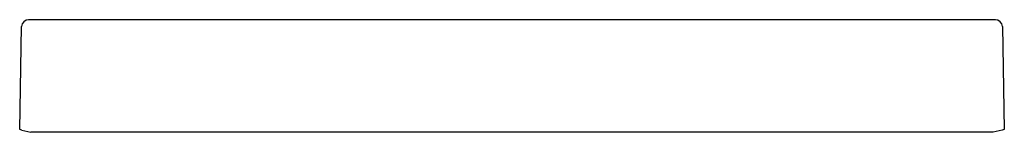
# Model space of a CAD drawing. Header units: millimetres. Extents: x 6016.421 to 6017.119, y 2829.344 to 2829.424.
import ezdxf

# ---------------------------------------------------------------- set-up
doc = ezdxf.new("R2010")
doc.units = ezdxf.units.MM
doc.layers.add('SANINDUSA', color=3, linetype='Continuous')

msp = doc.modelspace()

# ---------------------------------------------------------------- linework, layer by layer
at = {"layer": 'SANINDUSA'}
for p, q in [((6016.42098, 2829.34635), (6016.42235, 2829.41932)), ((6016.42796, 2829.42422), (6016.42732, 2829.42423)), ((6016.42803, 2829.42422), (6016.42741, 2829.42423)), ((6017.11186, 2829.42422), (6016.42796, 2829.42422)), ((6017.11247, 2829.42423), (6017.11186, 2829.42422)), ((6017.11754, 2829.41932), (6017.11891, 2829.34635)), ((6016.42244, 2829.34598), (6016.42894, 2829.34435)), ((6017.11094, 2829.34435), (6016.42894, 2829.34435)), ((6017.11745, 2829.34598), (6017.11094, 2829.34435))]:
    msp.add_line(p, q, dxfattribs=at)
at = {"layer": 'SANINDUSA', "flags": 128}
for points in [[(6016.42244, 2829.34598), (6016.42182, 2829.34614), (6016.42136, 2829.34626), (6016.42107, 2829.34633), (6016.42098, 2829.34635)], [(6017.11891, 2829.34635), (6017.11881, 2829.34633), (6017.11853, 2829.34626), (6017.11807, 2829.34614), (6017.11745, 2829.34598)]]:
    msp.add_lwpolyline(points, dxfattribs=at)
at = {"layer": 'SANINDUSA'}
for centre, start, end in [((6016.42735, 2829.41922), 89.26453, 178.92268), ((6016.42735, 2829.41923), 89.267, 178.92269), ((6017.11254, 2829.41923), 1.07675, 90.73363)]:
    msp.add_arc(centre, 0.005, start, end, dxfattribs=at)
for points, knots in [([(6016.42741, 2829.42422), (6016.42743, 2829.42422), (6016.42746, 2829.42422), (6016.42748, 2829.42422), (6016.42748, 2829.42422), (6016.42748, 2829.42422), (6016.42748, 2829.42422)], [0.0000000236, 0.0000000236, 0.0000000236, 0.0000000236, 0.0006228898, 0.0006228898, 0.0006228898, 0.0006229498, 0.0006229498, 0.0006229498, 0.0006229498]), ([(6016.42803, 2829.42422), (6016.42803, 2829.42422), (6016.42788, 2829.42422), (6016.42765, 2829.42422), (6016.42741, 2829.42422)], [0, 0, 0, 0, 0.000135, 1, 1, 1, 1]), ([(6017.11257, 2829.42423), (6017.11248, 2829.42422), (6017.11227, 2829.42422), (6017.11206, 2829.42422), (6017.11193, 2829.42422)], [0, 0, 0, 0, 0.408502, 1, 1, 1, 1])]:
    msp.add_open_spline(points, degree=3, knots=knots, dxfattribs=at)

doc.saveas('drawing.dxf')
